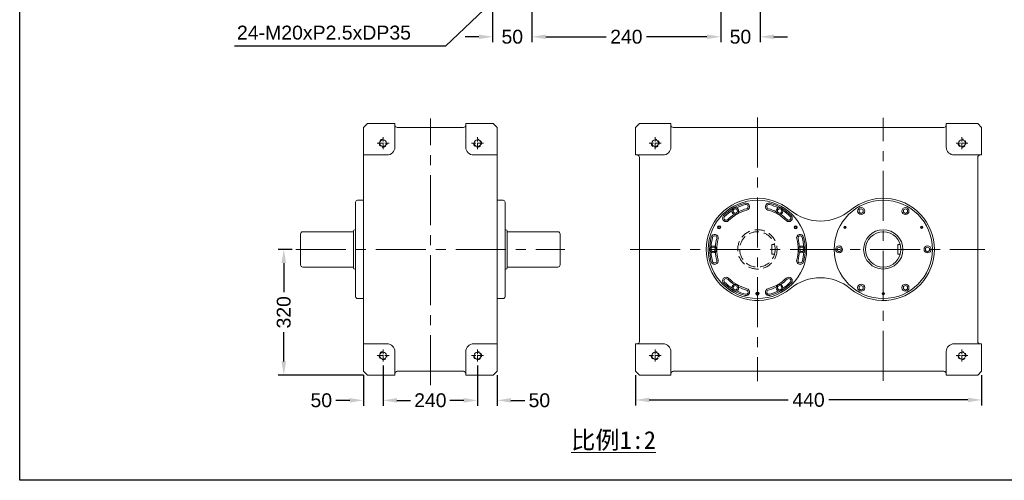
# Model space of a CAD drawing. Header units: inches. Extents: x -25 to 2379, y 26 to 1706.
# Tile 1 of 3: x -25 to 1227, y 26 to 611. Entities that reach past the tile are written whole.
import ezdxf

# ---------------------------------------------------------------- set-up
doc = ezdxf.new("R2010")
doc.units = ezdxf.units.IN
doc.header["$MEASUREMENT"] = 0
doc.linetypes.add('CENTER', pattern=[50.8, 31.75, -6.35, 6.35, -6.35])
doc.linetypes.add('HIDDEN2', pattern=[4.7625, 3.175, -1.5875])
for name, color, linetype, lineweight in [('0.5縮小', 7, 'Continuous', 20), ('PX', 7, 'Continuous', 20), ('中心線', 1, 'CENTER', 20), ('付虛線', 54, 'HIDDEN2', 15), ('實線', 7, 'Continuous', 35), ('標注', 3, 'Continuous', 20), ('細實線', 7, 'Continuous', 20)]:
    doc.layers.add(name, color=color, linetype=linetype, lineweight=lineweight)
doc.layers.add('A主綫', color=7, linetype='Continuous')
doc.styles.get("Standard").update_dxf_attribs({"font": 'arial.ttf'})
doc.dimstyles.new('PU320DS', dxfattribs={"dimtxt": 17.6, "dimasz": 17.5, "dimexe": 7, "dimexo": 5, "dimgap": 6, "dimtad": 0, "dimdec": 4, "dimdsep": 46, "dimtxsty": 'Standard', "dimcen": 0, "dimadec": 0, "dimazin": 0, "dimtfac": 1, "dimtdec": 4, "dimtofl": 0, "dimtmove": 0, "dimatfit": 3, "dimfxl": 0, "dimtolj": 1, "dimtzin": 0, "dimarcsym": 0})

# ---------------------------------------------------------------- blocks, each defined once
blk = doc.blocks.new('*D20')
at = {"layer": 'Defpoints', "color": 0, "ltscale": 0.5}
for p in [(626.2, 664.9), (576.2, 640), (576.2, 589.3)]:
    blk.add_point(p, dxfattribs=at)
at = {"layer": '標注', "color": 0, "lineweight": -2, "ltscale": 0.5}
for p, q in [((626.2, 659.9), (626.2, 582.3)), ((576.2, 635), (576.2, 582.3)), ((558.7, 589.3), (541.2, 589.3)), ((643.7, 589.3), (661.2, 589.3))]:
    blk.add_line(p, q, dxfattribs=at)
at = {"layer": '標注', "color": 0, "ltscale": 0.5}
for points in [[(558.7, 592.2), (558.7, 586.4), (576.2, 589.3)], [(643.7, 592.2), (643.7, 586.4), (626.2, 589.3)]]:
    blk.add_solid(points, dxfattribs=at)
at = {"layer": '標注', "color": 0, "ltscale": 0.5, "insert": (601.2, 589.3), "char_height": 17.6, "attachment_point": 5}
blk.add_mtext('\\A1;50', dxfattribs=at)
blk = doc.blocks.new('*D21')
at = {"layer": 'Defpoints', "color": 0, "ltscale": 0.5}
for p in [(626.2, 664.9), (866.2, 664.9), (866.2, 589.3)]:
    blk.add_point(p, dxfattribs=at)
at = {"layer": '標注', "color": 0, "lineweight": -2, "ltscale": 0.5}
for p, q in [((626.2, 659.9), (626.2, 582.3)), ((866.2, 659.9), (866.2, 582.3)), ((643.7, 589.3), (720.6, 589.3)), ((848.7, 589.3), (771.7, 589.3))]:
    blk.add_line(p, q, dxfattribs=at)
at = {"layer": '標注', "color": 0, "ltscale": 0.5}
for points in [[(643.7, 592.2), (643.7, 586.4), (626.2, 589.3)], [(848.7, 592.2), (848.7, 586.4), (866.2, 589.3)]]:
    blk.add_solid(points, dxfattribs=at)
at = {"layer": '標注', "color": 0, "ltscale": 0.5, "insert": (746.2, 589.3), "char_height": 17.6, "attachment_point": 5}
blk.add_mtext('\\A1;240', dxfattribs=at)
blk = doc.blocks.new('*D22')
at = {"layer": 'Defpoints', "color": 0, "ltscale": 0.5}
for p in [(866.2, 664.9), (916.2, 640), (916.2, 589.3)]:
    blk.add_point(p, dxfattribs=at)
at = {"layer": '標注', "color": 0, "lineweight": -2, "ltscale": 0.5}
for p, q in [((866.2, 659.9), (866.2, 582.3)), ((916.2, 635), (916.2, 582.3)), ((848.7, 589.3), (831.2, 589.3)), ((933.7, 589.3), (951.2, 589.3))]:
    blk.add_line(p, q, dxfattribs=at)
at = {"layer": '標注', "color": 0, "ltscale": 0.5}
for points in [[(848.7, 592.2), (848.7, 586.4), (866.2, 589.3)], [(933.7, 592.2), (933.7, 586.4), (916.2, 589.3)]]:
    blk.add_solid(points, dxfattribs=at)
at = {"layer": '標注', "color": 0, "ltscale": 0.5, "insert": (891.2, 589.3), "char_height": 17.6, "attachment_point": 5}
blk.add_mtext('\\A1;50', dxfattribs=at)
blk = doc.blocks.new('*D31')
at = {"layer": 'Defpoints', "color": 0, "ltscale": 0.5}
for p in [(310.7, 319.1), (326.2, 319.1), (417, 159.1)]:
    blk.add_point(p, dxfattribs=at)
at = {"layer": '標注', "color": 0, "lineweight": -2, "ltscale": 0.5}
for p, q in [((321.2, 319.1), (303.7, 319.1)), ((310.7, 301.6), (310.7, 264.5)), ((310.7, 176.6), (310.7, 213.7)), ((412, 159.1), (303.7, 159.1))]:
    blk.add_line(p, q, dxfattribs=at)
at = {"layer": '標注', "color": 0, "ltscale": 0.5}
for points in [[(307.8, 301.6), (313.6, 301.6), (310.7, 319.1)], [(307.8, 176.6), (313.6, 176.6), (310.7, 159.1)]]:
    blk.add_solid(points, dxfattribs=at)
at = {"layer": '標注', "color": 0, "ltscale": 0.5, "insert": (310.7, 239.1), "char_height": 17.6, "attachment_point": 5, "rotation": 90}
blk.add_mtext('\\A1;320', dxfattribs=at)
blk = doc.blocks.new('*D32')
at = {"layer": 'Defpoints', "color": 0, "ltscale": 0.5}
for p in [(437, 176.5), (412, 164.1), (412, 127.2)]:
    blk.add_point(p, dxfattribs=at)
at = {"layer": '標注', "color": 0, "lineweight": -2, "ltscale": 0.5}
for p, q in [((437, 171.5), (437, 120.2)), ((412, 159.1), (412, 120.2)), ((394.5, 127.2), (377, 127.2)), ((454.5, 127.2), (472, 127.2))]:
    blk.add_line(p, q, dxfattribs=at)
at = {"layer": '標注', "color": 0, "ltscale": 0.5}
for points in [[(394.5, 130.1), (394.5, 124.3), (412, 127.2)], [(454.5, 130.1), (454.5, 124.3), (437, 127.2)]]:
    blk.add_solid(points, dxfattribs=at)
at = {"layer": '標注', "color": 0, "ltscale": 0.5, "insert": (358.4, 127.2), "char_height": 17.6, "attachment_point": 5}
blk.add_mtext('\\A1;50', dxfattribs=at)
blk = doc.blocks.new('*D33')
at = {"layer": 'Defpoints', "color": 0, "ltscale": 0.5}
for p in [(437, 176.5), (557, 176.5), (557, 127.2)]:
    blk.add_point(p, dxfattribs=at)
at = {"layer": '標注', "color": 0, "lineweight": -2, "ltscale": 0.5}
for p, q in [((437, 171.5), (437, 120.2)), ((557, 171.5), (557, 120.2)), ((454.5, 127.2), (471.4, 127.2)), ((539.5, 127.2), (522.6, 127.2))]:
    blk.add_line(p, q, dxfattribs=at)
at = {"layer": '標注', "color": 0, "ltscale": 0.5}
for points in [[(454.5, 130.1), (454.5, 124.3), (437, 127.2)], [(539.5, 130.1), (539.5, 124.3), (557, 127.2)]]:
    blk.add_solid(points, dxfattribs=at)
at = {"layer": '標注', "color": 0, "ltscale": 0.5, "insert": (497, 127.2), "char_height": 17.6, "attachment_point": 5}
blk.add_mtext('\\A1;240', dxfattribs=at)
blk = doc.blocks.new('*D34')
at = {"layer": 'Defpoints', "color": 0, "ltscale": 0.5}
for p in [(557, 176.5), (582, 164.1), (582, 127.2)]:
    blk.add_point(p, dxfattribs=at)
at = {"layer": '標注', "color": 0, "lineweight": -2, "ltscale": 0.5}
for p, q in [((557, 171.5), (557, 120.2)), ((582, 159.1), (582, 120.2)), ((539.5, 127.2), (522, 127.2)), ((599.5, 127.2), (617, 127.2))]:
    blk.add_line(p, q, dxfattribs=at)
at = {"layer": '標注', "color": 0, "ltscale": 0.5}
for points in [[(539.5, 130.1), (539.5, 124.3), (557, 127.2)], [(599.5, 130.1), (599.5, 124.3), (582, 127.2)]]:
    blk.add_solid(points, dxfattribs=at)
at = {"layer": '標注', "color": 0, "ltscale": 0.5, "insert": (635.6, 127.2), "char_height": 17.6, "attachment_point": 5}
blk.add_mtext('\\A1;50', dxfattribs=at)
blk = doc.blocks.new('*D35')
at = {"layer": 'Defpoints', "color": 0, "ltscale": 0.5}
for p in [(757.8, 164.1), (1197.8, 164.1), (1197.8, 127.7)]:
    blk.add_point(p, dxfattribs=at)
at = {"layer": '標注', "color": 0, "lineweight": -2, "ltscale": 0.5}
for p, q in [((757.8, 159.1), (757.8, 120.7)), ((1197.8, 159.1), (1197.8, 120.7)), ((775.3, 127.7), (952, 127.7)), ((1180.3, 127.7), (1003.6, 127.7))]:
    blk.add_line(p, q, dxfattribs=at)
at = {"layer": '標注', "color": 0, "ltscale": 0.5}
for points in [[(775.3, 130.6), (775.3, 124.8), (757.8, 127.7)], [(1180.3, 130.6), (1180.3, 124.8), (1197.8, 127.7)]]:
    blk.add_solid(points, dxfattribs=at)
at = {"layer": '標注', "color": 0, "ltscale": 0.5, "insert": (977.8, 127.7), "char_height": 17.6, "attachment_point": 5}
blk.add_mtext('\\A1;440', dxfattribs=at)

msp = doc.modelspace()

# ---------------------------------------------------------------- linework, layer by layer
at = {"layer": '0.5縮小', "lineweight": 13, "ltscale": 0.5}
for p, q in [((412.00285, 474.08051), (417.00285, 479.08051)), ((452.00285, 479.08051), (417.00285, 479.08051)), ((452.00285, 449.08051), (452.00285, 479.08051)), ((577.00285, 479.08051), (542.00285, 479.08051)), ((542.00285, 449.08051), (542.00285, 479.08051)), ((577.00285, 479.08051), (582.00285, 474.08051)), ((412.00285, 474.08051), (412.00285, 164.08051)), ((539.00285, 474.08051), (455.00285, 474.08051)), ((582.00285, 474.08051), (582.00285, 164.08051)), ((442.00285, 439.08051), (412.00285, 439.08051)), ((552.00285, 439.08051), (582.00285, 439.08051)), ((442.00285, 199.08051), (412.00285, 199.08051)), ((452.00285, 189.08051), (452.00285, 159.08051)), ((542.00285, 189.08051), (542.00285, 159.08051)), ((552.00285, 199.08051), (582.00285, 199.08051)), ((412.00285, 164.08051), (417.00285, 159.08051)), ((539.00285, 164.08051), (455.00285, 164.08051)), ((577.00285, 159.08051), (582.00285, 164.08051)), ((452.00285, 159.08051), (417.00285, 159.08051)), ((577.00285, 159.08051), (542.00285, 159.08051))]:
    msp.add_line(p, q, dxfattribs=at)
for centre, radius, start, end in [((455.00285, 477.08051), 3, 180, 270), ((539.00285, 477.08051), 3, 270, 0), ((442.00285, 449.08051), 10, 270, 0), ((552.00285, 449.08051), 10, 180, 270), ((442.00285, 189.08051), 10, 0, 90), ((552.00285, 189.08051), 10, 90, 180), ((455.00285, 161.08051), 3, 90, 180), ((539.00285, 161.08051), 3, 0, 90)]:
    msp.add_arc(centre, radius, start, end, dxfattribs=at)
at = {"layer": 'A主綫'}
msp.add_lwpolyline([(-25.00737, 1705.55334), (2368.99263, 1705.55334), (2368.99263, 25.55334), (-25.00737, 25.55334)], close=True, dxfattribs=at)
at = {"layer": 'PX', "lineweight": 13, "ltscale": 5}
for p, q in [((1091.30913, 325.08051), (1094.49438, 325.08051)), ((1091.30913, 325.08051), (1091.30913, 313.08051)), ((1091.30913, 313.08051), (1094.49438, 313.08051))]:
    msp.add_line(p, q, dxfattribs=at)
at = {"layer": 'PX', "lineweight": 13}
for points in [[(1047.28221, 369.29444), (1044.68413, 370.79444), (1042.08605, 369.29444), (1042.08605, 366.29444), (1044.68413, 364.79444), (1047.28221, 366.29444)], [(1103.53221, 366.29444), (1103.53221, 369.29444), (1100.93413, 370.79444), (1098.33605, 369.29444), (1098.33605, 366.29444), (1100.93413, 364.79444)], [(862.95205, 346.54551), (864.0952, 345.88551), (865.23836, 346.54551), (865.23836, 347.86551), (864.0952, 348.52551), (862.95205, 347.86551)], [(961.52306, 348.52551), (960.37991, 347.86551), (960.37991, 346.54551), (961.52306, 345.88551), (962.66621, 346.54551), (962.66621, 347.86551)], [(1024.0952, 348.20551), (1023.22918, 347.70551), (1023.22918, 346.70551), (1024.0952, 346.20551), (1024.96123, 346.70551), (1024.96123, 347.70551)], [(1122.38909, 346.70551), (1122.38909, 347.70551), (1121.52306, 348.20551), (1120.65703, 347.70551), (1120.65703, 346.70551), (1121.52306, 346.20551)], [(1016.55913, 322.08051), (1013.96105, 320.58051), (1013.96105, 317.58051), (1016.55913, 316.08051), (1019.15721, 317.58051), (1019.15721, 320.58051)], [(1129.05913, 316.08051), (1131.65721, 317.58051), (1131.65721, 320.58051), (1129.05913, 322.08051), (1126.46105, 320.58051), (1126.46105, 317.58051)], [(913.95228, 262.17051), (913.95228, 263.49051), (912.80913, 264.15051), (911.66598, 263.49051), (911.66598, 262.17051), (912.80913, 261.51051)], [(1042.08605, 271.86658), (1042.08605, 268.86658), (1044.68413, 267.36658), (1047.28221, 268.86658), (1047.28221, 271.86658), (1044.68413, 273.36658)], [(1071.94311, 262.33051), (1072.80913, 261.83051), (1073.67516, 262.33051), (1073.67516, 263.33051), (1072.80913, 263.83051), (1071.94311, 263.33051)], [(1098.33605, 268.86658), (1100.93413, 267.36658), (1103.53221, 268.86658), (1103.53221, 271.86658), (1100.93413, 273.36658), (1098.33605, 271.86658)]]:
    msp.add_lwpolyline(points, close=True, dxfattribs=at)
for centre, radius in [((912.80913, 319.08051), 62.5), ((1072.80913, 319.08051), 62.5), ((884.68413, 367.79444), 4.25), ((884.68413, 367.79444), 2.75), ((940.93413, 367.79444), 4.25), ((940.93413, 367.79444), 2.75), ((1044.68413, 367.79444), 4.5), ((1100.93413, 367.79444), 4.5), ((864.0952, 347.20551), 2), ((961.52306, 347.20551), 2), ((1024.0952, 347.20551), 1.5), ((1121.52306, 347.20551), 1.5), ((856.55913, 319.08051), 4.25), ((856.55913, 319.08051), 2.75), ((969.05913, 319.08051), 4.25), ((969.05913, 319.08051), 2.75), ((1016.55913, 319.08051), 4.5), ((1129.05913, 319.08051), 4.5), ((884.68413, 270.36658), 4.25), ((884.68413, 270.36658), 2.75), ((912.80913, 262.83051), 2), ((940.93413, 270.36658), 4.25), ((940.93413, 270.36658), 2.75), ((1044.68413, 270.36658), 4.5), ((1072.80913, 262.83051), 1.5), ((1100.93413, 270.36658), 4.5)]:
    msp.add_circle(centre, radius, dxfattribs=at)
at = {"layer": 'PX', "lineweight": 13, "ltscale": 8}
for radius in [25, 22.5]:
    msp.add_circle((1072.80913, 319.08051), radius, dxfattribs=at)
at = {"layer": 'PX', "lineweight": 13}
for centre, radius, start, end in [((912.80913, 319.08051), 65, 50.2081805, 309.7918195), ((912.80913, 319.08051), 60.75, 105, 135), ((912.80913, 319.08051), 59, 105, 116.7767998), ((898.25056, 373.41383), 4.5, 285, 105), ((898.25056, 373.41383), 2.75, 285, 105), ((927.3677, 373.41383), 4.5, 75, 255), ((927.3677, 373.41383), 2.75, 75, 255), ((912.80913, 319.08051), 59, 63.2232002, 75), ((912.80913, 319.08051), 60.75, 45, 75), ((1072.80913, 319.08051), 65, 230.2081805, 129.7918195), ((912.80913, 319.08051), 59, 123.2232002, 135), ((912.80913, 319.08051), 53.5, 123.38487227, 135), ((912.80913, 319.08051), 51.75, 105, 135), ((912.80913, 319.08051), 53.5, 105, 116.61512773), ((912.80913, 319.08051), 51.75, 45, 75), ((912.80913, 319.08051), 53.5, 63.38487227, 75), ((912.80913, 319.08051), 53.5, 45, 56.61512773), ((912.80913, 319.08051), 59, 45, 56.7767998), ((992.80913, 415.12737), 60, 230.2081805, 309.7918195), ((873.03437, 358.85526), 4.5, 135, 315), ((873.03437, 358.85526), 2.75, 135, 315), ((952.58389, 358.85526), 4.5, 225, 45), ((952.58389, 358.85526), 2.75, 225, 45), ((858.4758, 333.63908), 4.5, 345, 165), ((967.14246, 333.63908), 4.5, 15, 195), ((912.80913, 319.08051), 60.75, 165, 195), ((912.80913, 319.08051), 59, 165, 176.7767998), ((858.4758, 333.63908), 2.75, 345, 165), ((912.80913, 319.08051), 53.5, 165, 176.61512773), ((912.80913, 319.08051), 51.75, 165, 195), ((912.80913, 319.08051), 51.75, 345, 15), ((967.14246, 333.63908), 2.75, 15, 195), ((912.80913, 319.08051), 53.5, 3.38487227, 15), ((912.80913, 319.08051), 59, 3.2232002, 15), ((912.80913, 319.08051), 60.75, 345, 15), ((912.80913, 319.08051), 59, 183.2232002, 195), ((912.80913, 319.08051), 53.5, 183.38487227, 195), ((912.80913, 319.08051), 53.5, 345, 356.61512773), ((912.80913, 319.08051), 59, 345, 356.7767998), ((858.4758, 304.52194), 4.5, 195, 15), ((858.4758, 304.52194), 2.75, 195, 15), ((967.14246, 304.52194), 4.5, 165, 345), ((967.14246, 304.52194), 2.75, 165, 345), ((873.03437, 279.30575), 4.5, 45, 225), ((912.80913, 319.08051), 60.75, 225, 255), ((873.03437, 279.30575), 2.75, 45, 225), ((912.80913, 319.08051), 59, 225, 236.7767998), ((912.80913, 319.08051), 53.5, 225, 236.61512773), ((912.80913, 319.08051), 51.75, 225, 255), ((912.80913, 319.08051), 51.75, 285, 315), ((912.80913, 319.08051), 60.75, 285, 315), ((912.80913, 319.08051), 53.5, 303.38487227, 315), ((912.80913, 319.08051), 59, 303.2232002, 315), ((952.58389, 279.30575), 4.5, 315, 135), ((952.58389, 279.30575), 2.75, 315, 135), ((992.80913, 223.03364), 60, 50.2081805, 129.7918195), ((912.80913, 319.08051), 59, 243.2232002, 255), ((912.80913, 319.08051), 53.5, 243.38487227, 255), ((898.25056, 264.74718), 4.5, 255, 75), ((898.25056, 264.74718), 2.75, 255, 75), ((927.3677, 264.74718), 4.5, 105, 285), ((927.3677, 264.74718), 2.75, 105, 285), ((912.80913, 319.08051), 53.5, 285, 296.61512773), ((912.80913, 319.08051), 59, 285, 296.7767998)]:
    msp.add_arc(centre, radius, start, end, dxfattribs=at)
at = {"layer": '中心線', "ltscale": 2}
for p, q in [((497.00285, 146.67154), (497.00285, 485.2414)), ((912.80913, 486.77073), (912.80913, 151.39028)), ((1072.80913, 152.01631), (1072.80913, 486.14471)), ((326.20291, 319.08051), (667.80278, 319.08051)), ((751.20435, 319.08051), (1202.08029, 319.08051))]:
    msp.add_line(p, q, dxfattribs=at)
at = {"layer": '中心線', "ltscale": 0.25}
for p, q in [((429.46273, 454.08051), (444.54296, 454.08051)), ((437.00285, 446.54039), (437.00285, 461.62062)), ((564.54296, 454.08051), (549.46273, 454.08051)), ((557.00285, 446.54039), (557.00285, 461.62062)), ((790.34925, 454.08051), (775.26902, 454.08051)), ((782.80913, 446.54039), (782.80913, 461.62062)), ((1180.34925, 454.08051), (1165.26902, 454.08051)), ((1172.80913, 446.54039), (1172.80913, 461.62062)), ((437.00285, 176.54039), (437.00285, 191.62062)), ((557.00285, 176.54039), (557.00285, 191.62062)), ((782.80913, 176.54039), (782.80913, 191.62062)), ((1172.80913, 176.54039), (1172.80913, 191.62062)), ((429.46273, 184.08051), (444.54296, 184.08051)), ((564.54296, 184.08051), (549.46273, 184.08051)), ((790.34925, 184.08051), (775.26902, 184.08051)), ((1180.34925, 184.08051), (1165.26902, 184.08051))]:
    msp.add_line(p, q, dxfattribs=at)
at = {"layer": '付虛線', "ltscale": 5}
for p, q in [((931.30913, 325.08051), (934.49438, 325.08051)), ((931.30913, 325.08051), (931.30913, 313.08051)), ((931.30913, 313.08051), (934.49438, 313.08051))]:
    msp.add_line(p, q, dxfattribs=at)
at = {"layer": '付虛線', "ltscale": 4}
for radius in [25, 22.5]:
    msp.add_circle((912.80913, 319.08051), radius, dxfattribs=at)
at = {"layer": '付虛線', "lineweight": 13, "ltscale": 1.5}
for centre, start, end in [((437.00285, 454.08051), 90, 0), ((557.00285, 454.08051), 180, 90), ((782.80913, 454.08051), 180, 90), ((1172.80913, 454.08051), 180, 90), ((437.00285, 184.08051), 90, 0), ((557.00285, 184.08051), 180, 90), ((782.80913, 184.08051), 180, 90), ((1172.80913, 184.08051), 180, 90)]:
    msp.add_arc(centre, 5, start, end, dxfattribs=at)
at = {"layer": '實線', "lineweight": 13}
for p, q in [((762.80913, 479.08051), (757.80913, 474.08051)), ((802.80913, 479.08051), (762.80913, 479.08051)), ((1192.80913, 479.08051), (1152.80913, 479.08051)), ((1192.80913, 479.08051), (1197.80913, 474.08051)), ((757.80913, 439.08051), (757.80913, 474.08051)), ((1149.80913, 474.08051), (805.80913, 474.08051)), ((1197.80913, 439.08051), (1197.80913, 474.08051)), ((762.80913, 202.08051), (762.80913, 436.08051)), ((1192.80913, 202.08051), (1192.80913, 436.08051)), ((402.00285, 379.08051), (402.00285, 259.08051)), ((404.50285, 381.58051), (412.00285, 381.58051)), ((582.00285, 381.58051), (589.50285, 381.58051)), ((592.00285, 379.08051), (592.00285, 259.08051)), ((332.00285, 338.58051), (332.00285, 299.58051)), ((399.50285, 341.58051), (335.00285, 341.58051)), ((594.50285, 341.58051), (659.00285, 341.58051)), ((662.00285, 338.58051), (662.00285, 299.58051)), ((399.50285, 296.58051), (335.00285, 296.58051)), ((594.50285, 296.58051), (659.00285, 296.58051)), ((404.50285, 256.58051), (412.00285, 256.58051)), ((582.00285, 256.58051), (589.50285, 256.58051)), ((757.80913, 164.08051), (757.80913, 199.08051)), ((1197.80913, 164.08051), (1197.80913, 199.08051)), ((757.80913, 164.08051), (762.80913, 159.08051)), ((805.80913, 164.08051), (1149.80913, 164.08051)), ((1197.80913, 164.08051), (1192.80913, 159.08051)), ((802.80913, 159.08051), (762.80913, 159.08051)), ((1152.80913, 159.08051), (1192.80913, 159.08051))]:
    msp.add_line(p, q, dxfattribs=at)
at = {"layer": '實線', "lineweight": 13, "ltscale": 0.5}
for centre in [(437.00285, 454.08051), (557.00285, 454.08051), (782.80913, 454.08051), (1172.80913, 454.08051), (437.00285, 184.08051), (557.00285, 184.08051), (782.80913, 184.08051), (1172.80913, 184.08051)]:
    msp.add_circle(centre, 4.35, dxfattribs=at)
at = {"layer": '實線', "lineweight": 13}
for centre, radius, start, end in [((805.80913, 477.08051), 3, 180, 270), ((1149.80913, 477.08051), 3, 270, 0), ((759.80913, 436.08051), 3, 0, 90), ((1195.80913, 436.08051), 3, 90, 180), ((404.50285, 379.08051), 2.5, 90, 180), ((589.50285, 379.08051), 2.5, 0, 90), ((335.00285, 338.58051), 3, 90, 180), ((659.00285, 338.58051), 3, 0, 90), ((335.00285, 299.58051), 3, 180, 270), ((659.00285, 299.58051), 3, 270, 0), ((404.50285, 259.08051), 2.5, 180, 270), ((589.50285, 259.08051), 2.5, 270, 0), ((759.80913, 202.08051), 3, 270, 0), ((1195.80913, 202.08051), 3, 180, 270), ((805.80913, 161.08051), 3, 90, 180), ((1149.80913, 161.08051), 3, 0, 90)]:
    msp.add_arc(centre, radius, start, end, dxfattribs=at)
at = {"layer": '細實線', "lineweight": 13}
for p, q in [((802.80913, 449.08051), (802.80913, 479.08051)), ((1152.80913, 449.08051), (1152.80913, 479.08051)), ((792.80913, 439.08051), (757.80913, 439.08051)), ((1197.80913, 439.08051), (1162.80913, 439.08051)), ((399.50285, 342.58051), (399.50285, 295.58051)), ((401.00285, 344.08051), (402.00285, 344.08051)), ((592.00285, 344.08051), (593.00285, 344.08051)), ((594.50285, 342.58051), (594.50285, 295.58051)), ((401.00285, 294.08051), (402.00285, 294.08051)), ((592.00285, 294.08051), (593.00285, 294.08051)), ((757.80913, 199.08051), (792.80913, 199.08051)), ((802.80913, 189.08051), (802.80913, 159.08051)), ((802.80913, 159.08051), (802.80913, 189.08051)), ((1152.80913, 159.08051), (1152.80913, 189.08051)), ((1162.80913, 199.08051), (1197.80913, 199.08051))]:
    msp.add_line(p, q, dxfattribs=at)
for centre, radius, start, end in [((792.80913, 449.08051), 10, 270, 0), ((1162.80913, 449.08051), 10, 180, 270), ((401.00285, 342.58051), 1.5, 90, 180), ((593.00285, 342.58051), 1.5, 0, 90), ((401.00285, 295.58051), 1.5, 180, 270), ((593.00285, 295.58051), 1.5, 270, 0), ((792.80913, 189.08051), 10, 0, 90), ((1162.80913, 189.08051), 10, 90, 180)]:
    msp.add_arc(centre, radius, start, end, dxfattribs=at)

# ---------------------------------------------------------------- texts
at = {"layer": '標注', "ltscale": 0.5, "attachment_point": 1}
for s, insert, char_height, width in [('24-M20xP2.5xDP35', (251.1507, 603.46617), 17.7, 49.3377138), ('{\\fSimSun|b0|i0|c134|p2;\\L比例1:2}', (675.95092, 88.11737), 22.6233, 350.8933372)]:
    msp.add_mtext(s, dxfattribs=dict(at, insert=insert, char_height=char_height, width=width))

# ---------------------------------------------------------------- dimensions: what is measured, and where the dimension line sits
at = {"layer": '標注', "ltscale": 0.5}
for base, p1, p2, picture, middle in [((576.16442, 589.29666), (626.16442, 664.89833), (576.16442, 639.97856), '*D20', (601.16442, 589.29666)), ((916.16442, 589.29666), (866.16442, 664.89833), (916.16442, 639.97856), '*D22', (891.16442, 589.29666))]:
    dim = msp.add_linear_dim(base=base, p1=p1, p2=p2, dimstyle='PU320DS', dxfattribs=at)
    dim.commit()
    dim.dimension.update_dxf_attribs({"geometry": picture, "text_midpoint": middle, "dimtype": 160})
for base, p1, p2, picture, middle in [((866.16442, 589.29666), (626.16442, 664.89833), (866.16442, 664.89833), '*D21', (746.16442, 589.29666)), ((1197.80913, 127.6961), (757.80913, 164.08051), (1197.80913, 164.08051), '*D35', (977.80913, 127.6961))]:
    dim = msp.add_linear_dim(base=base, p1=p1, p2=p2, dimstyle='PU320DS', dxfattribs=at)
    dim.commit()
    dim.dimension.update_dxf_attribs({"geometry": picture, "text_midpoint": middle})
dim = msp.add_linear_dim(base=(310.67821, 319.08051), p1=(417.00285, 159.08051), p2=(326.20291, 319.08051), angle=90, text='320', dimstyle='PU320DS', dxfattribs=at)
dim.commit()
dim.dimension.update_dxf_attribs({"geometry": '*D31', "text_midpoint": (310.67821, 239.08051)})
for base, p1, p2, text, picture, middle in [((412.00285, 127.20611), (437.00285, 176.54039), (412.00285, 164.08051), '50', '*D32', (358.42713, 127.20611)), ((557.00285, 127.20611), (437.00285, 176.54039), (557.00285, 176.54039), '240', '*D33', (497.00285, 127.20611)), ((582.00285, 127.20611), (557.00285, 176.54039), (582.00285, 164.08051), '50', '*D34', (635.57856, 127.20611))]:
    dim = msp.add_linear_dim(base=base, p1=p1, p2=p2, text=text, dimstyle='PU320DS', dxfattribs=at)
    dim.commit()
    dim.dimension.update_dxf_attribs({"geometry": picture, "text_midpoint": middle})

# ---------------------------------------------------------------- leaders
msp.add_leader([(618.95315, 675.11156), (516.16792, 577.465), (248.22201, 577.465)], dimstyle='PU320DS', override={"dimgap": 6, "dimtad": 0}, dxfattribs=at)

doc.saveas('drawing.dxf')
